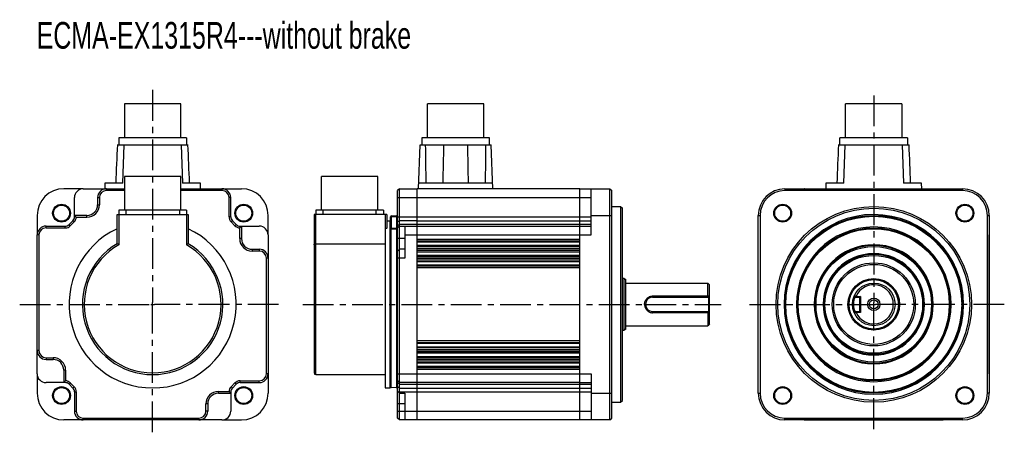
# Model space of a CAD drawing. Header units: millimetres. Extents: x 139 to 693, y 210 to 442.
import ezdxf

# ---------------------------------------------------------------- set-up
doc = ezdxf.new("R2010")
doc.units = ezdxf.units.MM
doc.header["$LTSCALE"] = 46.255
doc.linetypes.add('CENTER', pattern=[0.6, 0.375, -0.075, 0.075, -0.075])
doc.layers.get('0').update_dxf_attribs({"linetype": 'CONTINUOUS'})
doc.layers.add('DEFAULT_1', color=7, linetype='CENTER')
doc.styles.get("Standard").update_dxf_attribs({"font": 'txt', "width": 0.7})

msp = doc.modelspace()

# ---------------------------------------------------------------- linework, layer by layer
at = {"color": 7, "linetype": 'Continuous'}
for p, q in [((197.84, 394.65), (197.84, 375.6)), ((229.59, 394.65), (197.84, 394.65)), ((229.59, 375.6), (229.59, 394.65)), ((368.33, 375.6), (368.33, 394.65)), ((400.08, 394.65), (368.33, 394.65)), ((400.08, 375.6), (400.08, 394.65)), ((603.61, 375.6), (603.61, 394.65)), ((635.36, 394.65), (603.61, 394.65)), ((635.36, 394.65), (635.36, 375.6)), ((193.71, 371.6), (233.71, 371.6)), ((194.66, 375.6), (194.66, 371.6)), ((232.76, 375.6), (194.66, 375.6)), ((196.96, 350.1), (197.71, 371.6)), ((229.72, 371.6), (230.47, 350.1)), ((232.76, 375.6), (232.76, 371.6)), ((363.34, 346.9), (364.21, 371.6)), ((364.21, 371.6), (404.21, 371.6)), ((365.16, 375.6), (365.16, 371.6)), ((403.26, 375.6), (365.16, 375.6)), ((403.26, 371.6), (403.26, 375.6)), ((405.07, 346.9), (404.21, 371.6)), ((599.48, 371.6), (639.33, 371.6)), ((600.43, 371.6), (600.43, 375.6)), ((638.53, 375.6), (600.43, 375.6)), ((602.73, 350.1), (603.48, 371.6)), ((635.48, 371.6), (636.23, 350.1)), ((638.53, 375.6), (638.53, 371.6)), ((186.84, 350.1), (186.72, 346.9)), ((196.96, 350.1), (186.84, 350.1)), ((197.84, 353.84), (197.84, 334.79)), ((229.59, 353.84), (197.84, 353.84)), ((229.59, 334.79), (229.59, 353.84)), ((240.59, 350.1), (230.47, 350.1)), ((240.7, 346.9), (240.59, 350.1)), ((308.65, 334.79), (308.65, 353.84)), ((340.4, 353.84), (308.65, 353.84)), ((340.4, 334.79), (340.4, 353.84)), ((404.96, 350.1), (363.46, 350.1)), ((592.6, 350.1), (592.49, 346.9)), ((602.73, 350.1), (592.6, 350.1)), ((646.36, 350.1), (636.23, 350.1)), ((646.47, 346.9), (646.36, 350.1)), ((174.63, 346.89), (163.71, 346.89)), ((174.71, 346.89), (174.71, 346.9)), ((174.71, 346.89), (197.84, 346.88)), ((187.71, 346.88), (187.71, 345.88)), ((197.84, 345.88), (187.71, 345.88)), ((229.59, 346.88), (252.71, 346.88)), ((252.71, 345.88), (229.59, 345.88)), ((252.71, 346.88), (252.71, 345.88)), ((252.8, 346.89), (263.71, 346.89)), ((352.53, 346.88), (351.53, 345.88)), ((351.53, 217.92), (351.53, 345.88)), ((352.53, 346.88), (362.53, 346.9)), ((352.53, 232.73), (352.53, 346.88)), ((362.53, 216.9), (362.53, 346.9)), ((454.03, 346.9), (362.53, 346.9)), ((454.03, 216.9), (454.03, 346.9)), ((454.03, 346.9), (471.03, 346.87)), ((460.53, 320.9), (460.53, 346.89)), ((471.03, 216.93), (471.03, 346.87)), ((471.03, 346.87), (472.03, 345.87)), ((472.03, 217.93), (472.03, 345.87)), ((569.48, 346.89), (569.48, 345.87)), ((569.48, 346.87), (669.48, 346.87)), ((669.48, 345.87), (569.48, 345.87)), ((580.48, 346.9), (580.48, 346.89)), ((580.48, 346.9), (658.48, 346.9)), ((658.48, 346.9), (658.48, 346.89)), ((669.48, 346.89), (669.48, 345.87)), ((169.73, 341.9), (169.71, 341.9)), ((169.73, 331.8), (169.73, 341.9)), ((182.73, 341.9), (182.73, 337.9)), ((182.73, 341.9), (183.73, 341.9)), ((183.73, 341.9), (183.73, 337.9)), ((257.71, 341.9), (256.69, 341.9)), ((256.69, 331.07), (256.69, 341.9)), ((257.7, 331.07), (257.7, 341.9)), ((351.53, 341.9), (460.53, 341.9)), ((182.73, 337.9), (183.73, 337.9)), ((194.66, 334.79), (194.66, 332.4)), ((232.76, 334.79), (194.66, 334.79)), ((198.66, 334.79), (198.66, 332.4)), ((228.76, 334.79), (228.76, 332.4)), ((232.76, 334.79), (232.76, 332.4)), ((305.48, 334.79), (305.48, 332.4)), ((343.58, 334.79), (305.48, 334.79)), ((309.48, 334.79), (309.48, 332.4)), ((339.58, 332.4), (339.58, 334.79)), ((343.58, 334.79), (343.58, 332.4)), ((472.03, 336.9), (477.03, 336.9)), ((477.03, 336.9), (477.03, 226.9)), ((477.03, 336.9), (478.03, 335.9)), ((478.03, 227.9), (478.03, 335.9)), ((148.72, 331.9), (148.72, 320.99)), ((166.68, 326.77), (168.85, 328.93)), ((167.39, 326.06), (169.56, 328.22)), ((169.56, 328.22), (168.85, 328.93)), ((169.73, 331.07), (169.71, 331.07)), ((169.73, 331.88), (169.73, 331.89)), ((176.71, 331.88), (169.73, 331.88)), ((169.73, 331.07), (169.73, 331.8)), ((170.73, 330.88), (176.71, 330.88)), ((176.71, 330.88), (176.71, 331.88)), ((193.71, 315.96), (193.71, 332.4)), ((193.71, 332.4), (233.71, 332.4)), ((194.71, 332.4), (194.71, 315.39)), ((232.71, 332.4), (232.71, 315.39)), ((233.71, 332.4), (233.71, 315.96)), ((257.71, 331.07), (256.69, 331.07)), ((258.59, 328.95), (257.87, 328.22)), ((257.87, 328.22), (260.04, 326.06)), ((260.75, 326.77), (258.58, 328.93)), ((278.7, 320.99), (278.7, 331.9)), ((304.53, 332.4), (304.53, 243.4)), ((345.53, 332.4), (304.53, 332.4)), ((305.53, 242.4), (305.53, 332.4)), ((344.53, 332.4), (344.53, 234.9)), ((345.53, 332.4), (345.53, 324.89)), ((345.53, 328.9), (347.23, 328.9)), ((347.23, 328.9), (347.23, 234.9)), ((347.23, 328.9), (347.53, 328.6)), ((347.53, 235.2), (347.53, 331.14)), ((348.02, 331.14), (347.53, 331.14)), ((348.02, 331.64), (351.02, 331.69)), ((351.02, 331.19), (348.02, 331.14)), ((348.02, 331.14), (348.02, 324.57)), ((351.02, 331.19), (351.02, 324.72)), ((351.02, 331.19), (351.53, 331.19)), ((351.53, 331.07), (460.53, 331.07)), ((352.53, 328.93), (351.53, 328.22)), ((362.53, 328.95), (352.53, 328.93)), ((362.53, 328.95), (460.53, 328.94)), ((460.53, 331.9), (472.03, 331.9)), ((554.49, 331.9), (555.51, 331.9)), ((554.51, 231.9), (554.51, 331.9)), ((555.51, 331.9), (555.51, 231.9)), ((683.45, 331.9), (684.47, 331.9)), ((683.45, 231.9), (683.45, 331.9)), ((684.45, 331.9), (684.45, 231.9)), ((153.71, 324.88), (153.71, 325.9)), ((153.71, 325.88), (164.55, 325.88)), ((153.71, 324.88), (164.55, 324.88)), ((164.55, 324.88), (164.55, 325.88)), ((167.39, 326.06), (166.67, 326.78)), ((260.76, 326.78), (260.04, 326.06)), ((262.69, 318.9), (262.69, 324.89)), ((262.88, 325.07), (262.88, 325.9)), ((262.88, 325.88), (273.71, 325.89)), ((263.7, 325.88), (262.88, 325.07)), ((263.7, 325.88), (263.7, 318.9)), ((273.71, 325.89), (273.71, 325.9)), ((347.53, 324.57), (348.02, 324.57)), ((348, 324.12), (351, 324.27)), ((348, 235.08), (348, 324.12)), ((351.02, 324.72), (348.02, 324.57)), ((351, 324.27), (351, 234.93)), ((351.02, 324.72), (351.53, 324.72)), ((352.53, 326.77), (351.53, 326.06)), ((352.53, 325.88), (351.71, 325.07)), ((362.53, 326.78), (352.53, 326.77)), ((352.53, 325.88), (362.53, 325.9)), ((355.53, 325.89), (355.53, 307.9)), ((460.53, 326.77), (362.53, 326.78)), ((362.53, 325.9), (454.03, 325.9)), ((454.03, 325.9), (460.53, 325.89)), ((149.73, 320.9), (148.71, 320.9)), ((148.73, 242.9), (148.73, 320.9)), ((149.73, 320.9), (149.73, 255.9)), ((263.7, 318.9), (262.69, 318.9)), ((278.7, 320.9), (278.71, 320.9)), ((278.7, 320.9), (278.7, 242.9)), ((305.53, 315.96), (344.53, 315.96)), ((355.53, 318.9), (351.53, 318.9)), ((355.53, 320.9), (460.53, 320.9)), ((362.53, 318.61), (454.03, 318.61)), ((362.53, 317.64), (454.03, 317.64)), ((454.03, 316.88), (362.53, 316.88)), ((554.48, 242.9), (554.48, 320.9)), ((554.48, 320.9), (554.49, 320.9)), ((684.48, 320.9), (684.47, 320.9)), ((684.48, 242.9), (684.48, 320.9)), ((269.71, 312.88), (273.71, 312.88)), ((269.71, 312.88), (269.71, 311.88)), ((273.71, 311.88), (269.71, 311.88)), ((273.71, 312.89), (273.71, 311.88)), ((352.53, 312.88), (351.53, 311.88)), ((355.53, 312.89), (352.53, 312.88)), ((454.03, 314.92), (362.53, 314.92)), ((454.03, 314.16), (362.53, 314.16)), ((454.03, 313.19), (362.53, 313.19)), ((454.03, 313.11), (362.53, 313.11)), ((454.03, 312.14), (362.53, 312.14)), ((362.53, 311.38), (454.03, 311.38)), ((278.7, 307.9), (277.69, 307.9)), ((277.69, 242.9), (277.69, 307.9)), ((355.53, 307.9), (351.53, 307.9)), ((454.03, 309.42), (362.53, 309.42)), ((454.03, 308.66), (362.53, 308.66)), ((454.03, 307.69), (362.53, 307.69)), ((454.03, 307.39), (362.53, 307.39)), ((362.53, 306.42), (454.03, 306.42)), ((454.03, 305.88), (362.53, 305.88)), ((454.03, 303.92), (362.53, 303.92)), ((454.03, 303.38), (362.53, 303.38)), ((454.03, 302.41), (362.53, 302.41)), ((479.03, 296.4), (478.03, 296.4)), ((479.03, 296.4), (480.03, 295.82)), ((479.03, 267.4), (479.03, 296.4)), ((480.03, 267.98), (480.03, 295.82)), ((480.03, 293.9), (526.03, 293.9)), ((527.03, 292.9), (526.03, 293.9)), ((526.03, 286.6), (526.03, 293.9)), ((527.03, 270.9), (527.03, 292.9)), ((495.03, 286.6), (526.03, 286.6)), ((495.03, 286.6), (495.03, 285.9)), ((495.03, 285.9), (526.53, 285.9)), ((526.09, 286.54), (526.03, 286.6)), ((526.4, 286.54), (526.09, 286.54)), ((527.03, 286.55), (526.4, 286.54)), ((527.03, 286.4), (526.53, 285.9)), ((526.53, 285.9), (526.53, 277.9)), ((608.9, 285.9), (608.44, 286.6)), ((608.9, 285.9), (611.48, 285.9)), ((609.51, 286.55), (609.17, 286.55)), ((609.68, 286.4), (611.98, 286.4)), ((611.98, 286.4), (611.48, 285.9)), ((611.48, 285.9), (611.48, 277.9)), ((611.98, 286.4), (611.98, 277.4)), ((490.53, 281.9), (491.03, 281.9)), ((495.03, 277.9), (526.53, 277.9)), ((495.03, 277.2), (495.03, 277.9)), ((526.03, 277.2), (495.03, 277.2)), ((526.03, 277.2), (526.09, 277.26)), ((526.03, 277.2), (526.03, 269.9)), ((526.09, 277.26), (526.4, 277.26)), ((526.4, 277.26), (527.03, 277.25)), ((526.53, 277.9), (527.03, 277.4)), ((607.48, 281.9), (607.98, 281.9)), ((608.44, 277.2), (608.9, 277.9)), ((608.9, 277.9), (611.48, 277.9)), ((609.17, 277.25), (609.51, 277.25)), ((611.98, 277.4), (609.68, 277.4)), ((611.98, 277.4), (611.48, 277.9)), ((478.03, 267.4), (479.03, 267.4)), ((480.03, 267.98), (479.03, 267.4)), ((480.03, 269.9), (526.03, 269.9)), ((527.03, 270.9), (526.03, 269.9)), ((454.03, 261.39), (362.53, 261.39)), ((362.53, 260.42), (454.03, 260.42)), ((149.73, 255.9), (148.73, 255.9)), ((454.03, 259.88), (362.53, 259.88)), ((454.03, 257.92), (362.53, 257.92)), ((454.03, 257.38), (362.53, 257.38)), ((454.03, 256.41), (362.53, 256.41)), ((454.03, 256.11), (362.53, 256.11)), ((454.03, 255.14), (362.53, 255.14)), ((153.71, 251.92), (153.71, 250.92)), ((153.71, 251.92), (157.71, 251.92)), ((153.71, 250.91), (157.71, 250.91)), ((157.71, 251.92), (157.71, 250.92)), ((454.03, 254.38), (362.53, 254.38)), ((454.03, 252.42), (362.53, 252.42)), ((454.03, 251.66), (362.53, 251.66)), ((454.03, 250.69), (362.53, 250.69)), ((454.03, 250.61), (362.53, 250.61)), ((362.53, 249.64), (454.03, 249.64)), ((164.73, 244.9), (163.73, 244.9)), ((163.73, 244.9), (163.73, 237.91)), ((164.73, 244.9), (164.73, 238.91)), ((454.03, 248.88), (362.53, 248.88)), ((454.03, 246.92), (362.53, 246.92)), ((454.03, 246.16), (362.53, 246.16)), ((454.03, 245.19), (362.53, 245.19)), ((148.73, 242.9), (148.71, 242.9)), ((148.72, 242.81), (148.72, 231.9)), ((262.88, 238.92), (273.71, 238.92)), ((262.88, 237.9), (262.88, 238.92)), ((273.71, 237.9), (273.71, 238.92)), ((278.7, 242.9), (277.69, 242.9)), ((278.7, 242.81), (278.7, 231.9)), ((305.53, 242.4), (344.53, 242.4)), ((351.53, 242.9), (460.53, 242.9)), ((352.53, 237.92), (351.53, 238.92)), ((460.53, 242.9), (460.53, 216.91)), ((554.48, 242.9), (554.49, 242.9)), ((684.48, 242.9), (684.47, 242.9)), ((163.82, 237.92), (153.71, 237.91)), ((153.71, 237.91), (153.71, 237.9)), ((163.73, 237.92), (163.73, 237.91)), ((164.55, 237.92), (163.82, 237.92)), ((164.55, 237.92), (164.55, 237.9)), ((167.39, 237.74), (166.67, 237.02)), ((168.85, 234.87), (166.68, 237.03)), ((169.56, 235.58), (167.39, 237.74)), ((168.83, 234.85), (169.56, 235.58)), ((169.71, 232.73), (170.73, 232.73)), ((169.73, 232.73), (169.73, 221.9)), ((170.73, 232.73), (170.73, 221.9)), ((250.71, 232.92), (256.7, 232.92)), ((250.71, 231.91), (250.71, 232.92)), ((257.7, 232.73), (257.71, 232.73)), ((257.7, 232.73), (257.7, 232)), ((260.04, 237.74), (257.87, 235.58)), ((258.59, 234.85), (257.87, 235.58)), ((260.75, 237.03), (258.58, 234.87)), ((260.76, 237.02), (260.04, 237.74)), ((262.88, 237.92), (273.71, 237.92)), ((344.53, 234.9), (347.23, 234.9)), ((347.23, 234.9), (347.53, 235.2)), ((351, 234.93), (348, 235.08)), ((352.53, 237.03), (351.53, 237.74)), ((352.53, 234.87), (351.53, 235.58)), ((352.53, 231.92), (351.53, 232.92)), ((362.53, 237.9), (352.53, 237.92)), ((352.53, 237.03), (362.53, 237.02)), ((352.53, 234.87), (362.53, 234.85)), ((352.53, 232.73), (460.53, 232.73)), ((454.03, 237.9), (362.53, 237.9)), ((362.53, 237.02), (460.53, 237.03)), ((362.53, 234.85), (460.53, 234.86)), ((454.03, 237.9), (460.53, 237.91)), ((250.71, 231.91), (257.7, 231.91)), ((257.7, 232), (257.7, 221.9)), ((257.7, 231.92), (257.7, 231.91)), ((352.53, 231.92), (355.53, 231.91)), ((352.53, 216.92), (352.53, 231.92)), ((355.53, 231.91), (355.53, 216.91)), ((460.53, 231.9), (472.03, 231.9)), ((477.03, 226.9), (478.03, 227.9)), ((554.49, 231.9), (555.51, 231.9)), ((684.47, 231.9), (683.45, 231.9)), ((169.71, 221.9), (170.73, 221.9)), ((244.7, 225.9), (243.69, 225.9)), ((243.69, 221.9), (243.69, 225.9)), ((244.7, 221.9), (243.69, 221.9)), ((244.7, 225.9), (244.7, 221.9)), ((257.7, 221.9), (257.71, 221.9)), ((355.53, 225.9), (351.53, 225.9)), ((351.53, 221.9), (460.53, 221.9)), ((472.03, 226.9), (477.03, 226.9)), ((174.63, 216.91), (163.71, 216.91)), ((174.71, 217.92), (239.71, 217.92)), ((174.71, 216.92), (174.71, 217.92)), ((252.71, 216.91), (174.71, 216.92)), ((239.71, 216.91), (239.71, 217.92)), ((252.71, 216.91), (252.71, 216.9)), ((252.8, 216.91), (263.71, 216.91)), ((352.53, 216.92), (351.53, 217.92)), ((362.53, 216.9), (352.53, 216.92)), ((454.03, 216.9), (362.53, 216.9)), ((471.03, 216.93), (454.03, 216.9)), ((471.03, 216.93), (472.03, 217.93)), ((569.48, 217.93), (669.48, 217.93)), ((569.48, 216.91), (569.48, 217.93)), ((669.48, 216.93), (569.48, 216.93)), ((580.48, 216.9), (580.48, 216.91)), ((580.48, 216.9), (658.48, 216.9)), ((658.48, 216.9), (658.48, 216.91)), ((669.48, 216.91), (669.48, 217.93))]:
    msp.add_line(p, q, dxfattribs=at)
at = {"color": 2, "linetype": 'Continuous'}
for p, q in [((213.71, 280.9), (213.71, 282.9)), ((619.48, 280.9), (619.48, 282.9)), ((212.71, 281.9), (214.71, 281.9)), ((618.48, 281.9), (620.48, 281.9))]:
    msp.add_line(p, q, dxfattribs=at)
at = {"color": 7, "linetype": 'Continuous'}
for centre, radius in [((162.45, 333.17), 5), ((264.98, 333.17), 5), ((568.22, 333.17), 5), ((670.75, 333.17), 5), ((162.45, 333.17), 4.5), ((264.98, 333.17), 4.5), ((568.22, 333.17), 4.5), ((619.48, 281.9), 55), ((619.48, 281.9), 54), ((670.75, 333.17), 4.5), ((619.48, 281.9), 50), ((619.48, 281.9), 49.5), ((619.48, 281.9), 43), ((619.48, 281.9), 42.5), ((619.48, 281.9), 32.5), ((619.48, 281.9), 27.5), ((619.48, 281.9), 23.37), ((619.48, 281.9), 22.5), ((619.48, 281.9), 14.5), ((619.48, 281.9), 13.92), ((619.48, 281.9), 12), ((619.48, 281.9), 3.5), ((619.48, 281.9), 2.5), ((162.45, 230.63), 5), ((162.45, 230.63), 4.5), ((264.98, 230.63), 5), ((264.98, 230.63), 4.5), ((568.22, 230.63), 5), ((568.22, 230.63), 4.5), ((670.75, 230.63), 5), ((670.75, 230.63), 4.5)]:
    msp.add_circle(centre, radius, dxfattribs=at)
for centre, radius, start, end in [((1969.62, 286.7), 1777.79, 177.26258, 177.95611), ((-1541.41, 286.72), 1777, 2.04396, 2.73779), ((2323.75, 389.36), 1956.7, 180.52008, 181.14971), ((-1555.44, 389.37), 1956.8, 358.85022, 359.47981), ((2374.54, 286.72), 1776.94, 177.262, 177.95585), ((-1135.64, 286.72), 1777, 2.04396, 2.73779), ((163.71, 331.9), 14.99, 90, 180), ((174.71, 341.9), 4.99, 90, 180), ((187.71, 341.9), 4.98, 90, 180), ((187.71, 341.9), 3.98, 90, 180), ((252.71, 341.9), 4.98, 0, 90), ((252.71, 341.9), 3.98, 0, 90), ((263.71, 331.9), 14.99, 0, 90), ((569.48, 331.9), 14.97, 90, 180), ((569.48, 331.9), 13.97, 90, 180), ((580.48, 341.9), 5, 90, 90.9988), ((658.48, 341.9), 5, 89.0012, 90), ((669.48, 331.9), 14.97, 0, 90), ((669.48, 331.9), 13.97, 0, 90), ((176.71, 337.9), 7.02, 270, 360), ((176.71, 337.9), 6.01, 270, 360), ((166.71, 331.07), 3.02, 315, 360), ((166.71, 331.07), 4.02, 315, 357.3515), ((260.71, 331.07), 4.02, 180, 225), ((260.71, 331.07), 3.02, 180, 225), ((348.03, 331.14), 0.5, 90.9999, 180), ((362.07, 331.5), 14.05, 180.0215, 180.4437), ((370.31, 331.56), 22.3, 180.4307, 180.7405), ((375.76, 331.62), 27.75, 180.7341, 181.0013), ((351.03, 331.19), 0.5, 15.4314, 91), ((619.48, 281.9), 50.5, 0, 359.9524), ((153.71, 320.9), 4.98, 90, 180), ((153.71, 320.9), 3.98, 90, 180), ((164.55, 328.9), 3.02, 270, 315), ((164.55, 328.9), 4.02, 270, 315), ((213.71, 281.9), 47, 115.1843, 64.8157), ((262.88, 328.9), 4.02, 225, 267.3512), ((262.88, 328.9), 3.02, 225, 270), ((254.93, 333.02), 11.25, 313.6823, 315.0036), ((273.71, 320.9), 4.99, 0, 90), ((343.76, 333.01), 11.24, 313.7323, 315.0536), ((619.48, 281.9), 43.5, 180, 179.9448), ((213.71, 281.9), 39.5, 120.4196, 59.5804), ((112.35, 173.89), 163.72, 59.797, 60.2012), ((307.81, 186.48), 149.18, 119.7792, 120.2227), ((269.71, 318.9), 7.02, 180, 270), ((269.71, 318.9), 6.01, 180, 270), ((559.48, 320.9), 5, 179.0012, 180), ((679.48, 320.9), 5, 0, 0.9988), ((213.71, 281.9), 38.5, 119.5713, 60.4287), ((273.71, 307.9), 4.98, 0, 90), ((273.71, 307.9), 3.98, 0, 90), ((619.48, 281.9), 33.5, 0, 359.9197), ((619.48, 281.9), 33, 180, 179.9198), ((619.48, 281.9), 28.5, 0, 359.9057), ((619.48, 281.9), 28, 180, 179.9055), ((619.48, 281.9), 11, 205.0037, 154.9963), ((495.03, 281.9), 4, 90, 270), ((696.04, 215.38), 184.25, 157.2834, 157.4981), ((536.92, 206.25), 108.25, 47.7674, 47.8852), ((638.22, 285.81), 28.55, 178.8228, 179.8264), ((696.48, 348.6), 184.73, 202.5036, 202.7178), ((536.76, 357.73), 108.49, 312.1138, 312.2313), ((638.11, 277.99), 28.44, 180.1724, 181.1798), ((153.71, 255.9), 4.98, 180, 270), ((153.71, 255.9), 3.98, 180, 270), ((157.71, 244.9), 7.02, 0, 90), ((157.71, 244.9), 6.01, 0, 90), ((153.71, 242.9), 4.99, 180, 270), ((164.55, 234.9), 4.02, 45, 87.3515), ((262.88, 234.9), 4.02, 90, 135), ((273.71, 242.9), 4.98, 270, 360), ((273.71, 242.9), 3.98, 270, 360), ((305.53, 243.4), 1, 180, 270), ((559.48, 242.9), 5, 180, 180.9988), ((679.48, 242.9), 5, 359.0012, 360), ((164.55, 234.9), 3.02, 45, 90), ((166.71, 232.73), 3.02, 0, 45), ((166.71, 232.73), 4.02, 0, 45), ((250.71, 225.9), 7.02, 90, 180), ((260.71, 232.73), 4.02, 135, 177.3515), ((260.71, 232.73), 3.02, 135, 180), ((262.88, 234.9), 3.02, 90, 135), ((348.03, 235.58), 0.5, 180, 267), ((351.03, 235.43), 0.5, 267, 336.75), ((163.71, 231.9), 14.99, 180, 270), ((250.71, 225.9), 6.01, 90, 180), ((263.71, 231.9), 14.99, 270, 360), ((569.48, 231.9), 14.97, 180, 270), ((569.48, 231.9), 13.97, 180, 270), ((669.48, 231.9), 14.97, 270, 360), ((669.48, 231.9), 13.97, 270, 360), ((174.71, 221.9), 4.98, 180, 270), ((174.71, 221.9), 3.98, 180, 270), ((239.71, 221.9), 4.98, 270, 360), ((239.71, 221.9), 3.98, 270, 360), ((252.71, 221.9), 4.99, 270, 360), ((580.48, 221.9), 5, 269.0012, 270), ((658.48, 221.9), 5, 270, 270.9988)]:
    msp.add_arc(centre, radius, start, end, dxfattribs=at)
for points in [[(377.39, 371.6), (377.25, 364.43), (377.12, 357.27), (376.97, 350.1)], [(391.44, 350.1), (391.3, 357.27), (391.16, 364.43), (391.03, 371.6)], [(347.59, 323.89), (347.55, 323.83), (347.53, 323.75), (347.53, 323.67)], [(347.76, 324.05), (347.69, 324.02), (347.63, 323.96), (347.59, 323.89)], [(348, 324.12), (347.92, 324.12), (347.83, 324.09), (347.76, 324.05)], [(609.17, 286.55), (608.94, 286.54), (608.71, 286.54), (608.48, 286.54)], [(608.48, 277.26), (608.71, 277.26), (608.94, 277.26), (609.17, 277.25)], [(352.53, 232.73), (352.53, 232.49), (352.5, 232.24), (352.44, 232)]]:
    msp.add_open_spline(points, degree=3, dxfattribs=at)
for points, knots in [([(170.73, 330.88), (170.65, 330.96), (170.34, 331.28), (170, 331.59), (169.73, 331.8)], [0, 0, 0, 0, 0.24578, 1, 1, 1, 1]), ([(348.02, 331.64), (348.02, 331.64), (348.02, 331.62), (348.01, 331.6), (348.02, 331.55), (348.01, 331.51), (348.01, 331.49)], [0, 0, 0, 0, 0.066557, 0.260776, 0.576147, 1, 1, 1, 1]), ([(351.01, 331.54), (351.01, 331.57), (351.02, 331.6), (351.01, 331.65), (351.02, 331.67), (351.02, 331.69), (351.02, 331.69)], [0, 0, 0, 0, 0.423853, 0.739224, 0.933443, 1, 1, 1, 1]), ([(351.02, 331.19), (351.02, 331.22), (351.02, 331.34), (351.01, 331.46), (351.01, 331.54)], [0, 0, 0, 0, 0.275825, 1, 1, 1, 1]), ([(345.53, 324.89), (345.53, 324.75), (345.27, 324.56), (344.91, 324.46), (344.66, 324.43), (344.53, 324.43)], [0, 0, 0, 0, 0.35989, 0.654295, 1, 1, 1, 1]), ([(348.02, 324.57), (348.02, 324.53), (348.01, 324.38), (348, 324.23), (348, 324.12)], [0, 0, 0, 0, 0.307041, 1, 1, 1, 1]), ([(351.02, 324.72), (351.02, 324.68), (351.01, 324.53), (351, 324.38), (351, 324.27)], [0, 0, 0, 0, 0.307066, 1, 1, 1, 1]), ([(351.53, 323.82), (351.53, 323.94), (351.4, 324.2), (351.13, 324.28), (351, 324.27)], [0, 0, 0, 0, 0.48144, 1, 1, 1, 1]), ([(304.53, 315.39), (304.53, 315.46), (304.59, 315.62), (304.81, 315.81), (305.13, 315.93), (305.39, 315.96), (305.53, 315.96)], [0, 0, 0, 0, 0.17488, 0.392573, 0.672337, 1, 1, 1, 1]), ([(490.53, 281.9), (490.53, 282.5), (490.75, 283.71), (491.73, 285.27), (493.22, 286.34), (494.43, 286.6), (495.03, 286.6)], [0, 0, 0, 0, 0.251921, 0.500542, 0.748598, 1, 1, 1, 1]), ([(608.9, 285.9), (608.9, 285.9), (608.89, 285.89), (608.89, 285.88), (608.88, 285.85), (608.85, 285.8), (608.81, 285.71), (608.75, 285.58), (608.68, 285.41), (608.6, 285.21), (608.51, 284.98), (608.39, 284.62), (608.24, 284.11), (608.1, 283.43), (608, 282.68), (607.98, 282.16), (607.98, 281.9)], [0, 0, 0, 0, 0.00134, 0.005319, 0.011899, 0.021039, 0.046841, 0.082212, 0.126417, 0.178725, 0.238441, 0.304902, 0.455457, 0.625305, 0.809057, 1, 1, 1, 1]), ([(490.53, 281.9), (490.53, 281.3), (490.75, 280.09), (491.73, 278.53), (493.22, 277.46), (494.43, 277.2), (495.03, 277.2)], [0, 0, 0, 0, 0.251968, 0.500569, 0.748612, 1, 1, 1, 1]), ([(607.98, 281.9), (607.98, 281.64), (608, 281.12), (608.1, 280.37), (608.24, 279.69), (608.39, 279.18), (608.51, 278.82), (608.6, 278.59), (608.68, 278.39), (608.75, 278.22), (608.81, 278.09), (608.85, 278), (608.87, 277.95), (608.89, 277.92), (608.89, 277.91), (608.9, 277.9), (608.9, 277.9)], [0, 0, 0, 0, 0.190913, 0.374627, 0.544472, 0.695045, 0.761514, 0.821241, 0.873566, 0.91779, 0.953173, 0.978978, 0.988121, 0.9947, 0.998674, 1, 1, 1, 1]), ([(164.73, 238.91), (164.65, 238.84), (164.33, 238.52), (164.03, 238.19), (163.82, 237.92)], [0, 0, 0, 0, 0.24578, 1, 1, 1, 1]), ([(257.7, 232), (257.61, 232.08), (257.26, 232.36), (256.93, 232.68), (256.7, 232.92)], [0, 0, 0, 0, 0.254787, 1, 1, 1, 1])]:
    msp.add_open_spline(points, degree=3, knots=knots, dxfattribs=at)
at = {"layer": 'DEFAULT_1', "color": 2, "linetype": 'CENTER'}
for p, q in [((213.71, 402.43), (213.71, 282.9)), ((619.48, 399.36), (619.48, 282.9)), ((138.9, 281.9), (212.71, 281.9)), ((213.71, 209.97), (213.71, 280.9)), ((284.62, 281.9), (214.71, 281.9)), ((298.19, 281.9), (490.53, 281.9)), ((491.03, 281.9), (533.7, 281.9)), ((549.65, 281.9), (607.48, 281.9)), ((607.98, 281.9), (618.48, 281.9)), ((619.48, 211.76), (619.48, 280.9)), ((692.94, 281.9), (620.48, 281.9))]:
    msp.add_line(p, q, dxfattribs=at)

# ---------------------------------------------------------------- texts
at = {"color": 2, "linetype": 'Continuous', "insert": (148.45, 440.65), "char_height": 15, "width": 304.5, "attachment_point": 1, "line_spacing_factor": 0.9}
msp.add_mtext('ECMA-EX1315R4---without brake', dxfattribs=at)

doc.saveas('drawing.dxf')
